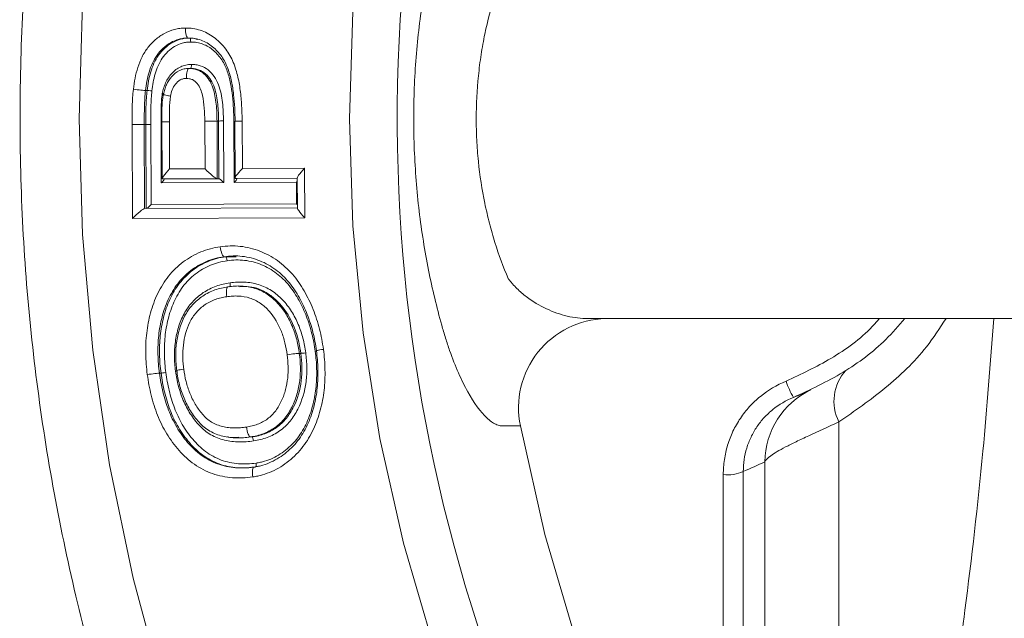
# Model space of a CAD drawing. Header units: millimetres. Extents: x -2 to 362, y 64 to 306.
# Tile 2 of 15: x -2 to 48, y 160 to 190. Entities that reach past the tile are written whole.
import ezdxf

# ---------------------------------------------------------------- set-up
doc = ezdxf.new("R2010")
doc.units = ezdxf.units.MM

msp = doc.modelspace()

# ---------------------------------------------------------------- linework, layer by layer
at = {"color": 7, "linetype": 'Continuous', "lineweight": 15}
for p, q in [((6.813, 187.446), (6.735, 187.446)), ((4.644, 186.345), (4.566, 186.345)), ((5.356, 181.718), (5.341, 184.773)), ((5.388, 184.773), (5.402, 181.936)), ((5.759, 184.774), (5.77, 182.422)), ((7.543, 182.431), (7.531, 184.813)), ((8.144, 184.818), (8.157, 181.934)), ((8.221, 184.818), (8.144, 184.818)), ((8.235, 181.934), (8.221, 184.818)), ((8.466, 184.82), (8.481, 181.735)), ((8.997, 181.739), (8.982, 184.8)), ((9.029, 184.802), (9.043, 181.957)), ((9.4, 184.807), (9.411, 182.443)), ((3.913, 179.936), (3.89, 184.646)), ((4.503, 184.647), (4.523, 180.438)), ((4.58, 184.647), (4.503, 184.647)), ((4.825, 184.648), (4.844, 180.639)), ((5.77, 182.422), (7.543, 182.431)), ((9.411, 182.443), (12.525, 182.459)), ((12.525, 182.459), (12.538, 179.983)), ((8.157, 181.934), (5.419, 181.919)), ((5.497, 181.919), (5.419, 181.919)), ((5.497, 181.919), (8.235, 181.934)), ((8.235, 181.934), (8.157, 181.934)), ((12.157, 181.956), (9.06, 181.94)), ((9.138, 181.94), (9.06, 181.94)), ((9.138, 181.94), (12.157, 181.956)), ((12.157, 181.973), (12.165, 180.463)), ((8.481, 181.735), (5.356, 181.718)), ((12.112, 181.755), (8.997, 181.739)), ((12.117, 180.679), (12.112, 181.755)), ((4.523, 180.438), (12.165, 180.48)), ((4.844, 180.639), (12.117, 180.679)), ((12.538, 179.983), (3.913, 179.936)), ((8.576, 178.032), (8.499, 178.032)), ((8.576, 178.032), (9.097, 178.025)), ((9.285, 176.566), (9.207, 176.566)), ((12.338, 173.197), (12.26, 173.197)), ((5.341, 172.208), (5.263, 172.208)), ((9.158, 168.969), (9.236, 168.969)), ((9.891, 169.017), (9.813, 169.017))]:
    msp.add_line(p, q, dxfattribs=at)
at = {"color": 8, "linetype": 'Continuous', "lineweight": 15}
for p, q in [((4.601, 180.439), (4.58, 184.647)), ((39.261, 169.772), (39.261, 134.388)), ((35.557, 139.495), (35.557, 167.777)), ((33.473, 142.792), (33.473, 167.139)), ((34.473, 167.297), (34.473, 141.166))]:
    msp.add_line(p, q, dxfattribs=at)
at = {"color": 7, "linetype": 'Continuous', "lineweight": 15, "flags": 128}
for points in [[(5.45, 156.373), (3.946, 161.959), (2.771, 167.629), (1.928, 173.362), (1.421, 179.137), (1.252, 184.934), (1.421, 190.73), (1.928, 196.505), (2.771, 202.238), (3.946, 207.908), (5.45, 213.494), (7.278, 218.976), (9.421, 224.333), (11.873, 229.547), (14.625, 234.598), (17.666, 239.468)], [(18.978, 158.576), (17.474, 163.711), (16.297, 168.936), (15.452, 174.231), (14.944, 179.571), (14.775, 184.934), (14.944, 190.297), (15.452, 195.637), (16.297, 200.931), (17.474, 206.157), (18.978, 211.292), (20.804, 216.314), (22.943, 221.201), (25.386, 225.934), (28.123, 230.491), (31.142, 234.852), (34.43, 239)], [(3.89, 184.646), (3.987, 184.646), (4.085, 184.647), (4.18, 184.647), (4.27, 184.647), (4.349, 184.647), (4.416, 184.647), (4.468, 184.647), (4.503, 184.647)], [(84.316, 106.423), (79.074, 107.683), (73.928, 109.318), (68.905, 111.319), (64.029, 113.678), (59.323, 116.382), (54.811, 119.419), (50.513, 122.773), (46.452, 126.43), (42.646, 130.37), (39.115, 134.574), (35.874, 139.023), (32.941, 143.695), (30.329, 148.567), (28.051, 153.615), (26.117, 158.815), (24.538, 164.142), (23.321, 169.57)]]:
    msp.add_lwpolyline(points, dxfattribs=at)
at = {"color": 8, "linetype": 'Continuous', "lineweight": 15, "flags": 128}
msp.add_lwpolyline([(9.029, 184.8), (9.019, 184.8), (8.982, 184.8)], dxfattribs=at)
at = {"color": 8, "linetype": 'Continuous', "lineweight": 15}
for centre, radius, start, end in [((98.896, 184.927), 81.737, 132.00234, 227.03816), ((5.47, 222.808), 38.035, 269.8762, 270.4344)]:
    msp.add_arc(centre, radius, start, end, dxfattribs=at)
at = {"color": 7, "linetype": 'Continuous', "lineweight": 15}
for centre, radius, start, end in [((4.38, 264.525), 79.878, 270.14374, 270.31944), ((27.685, 170.477), 4.457, 91.2627, 191.7524), ((41.282, 170.812), 2.273, 137.6097, 207.2289), ((41.19, 173.398), 4.847, 199.22, 209.7573), ((39.556, 167.753), 3.998, 115.2678, 179.6434), ((33.708, 168.899), 1.775, 262.3965, 295.5144)]:
    msp.add_arc(centre, radius, start, end, dxfattribs=at)
for centre, major_axis, ratio, start_param, end_param in [((5.9, 182.422), (0.493, 0.498), 0.132293, 1.701013, 3.271809), ((7.672, 182.431), (0.498, -0.493), 0.131015, 4.580809, 6.151606), ((9.54, 182.443), (0.493, 0.498), 0.132292, 1.701029, 3.271825), ((12.655, 182.459), (0.493, 0.498), 0.132341, 1.701028, 3.271825), ((5.305, 181.718), (0.197, 0.199), 0.132293, 4.842605, 6.413402), ((8.429, 181.735), (0.199, -0.197), 0.131015, 1.439217, 3.010013), ((8.945, 181.739), (0.197, 0.199), 0.132292, 4.842621, 6.413418), ((12.06, 181.755), (0.197, 0.199), 0.132341, 4.842621, 5.095809), ((4.042, 179.936), (0.493, 0.498), 0.13228, 0.130194, 1.700991), ((4.793, 180.639), (0.197, 0.199), 0.13228, 3.271787, 4.842583), ((12.668, 179.983), (0.498, -0.493), 0.13096, 3.009991, 4.580787), ((12.066, 180.679), (0.199, -0.197), 0.13096, 1.186007, 1.439194)]:
    msp.add_ellipse(centre, major_axis=major_axis, ratio=ratio, start_param=start_param, end_param=end_param, dxfattribs=at)
for points, knots in [([(66.077, 280.335), (65.848, 280.267), (63.878, 279.681), (60.252, 278.288), (55.226, 276.145), (50.335, 273.684), (45.582, 270.95), (40.985, 267.943), (36.559, 264.674), (32.318, 261.152), (28.275, 257.39), (24.442, 253.398), (20.832, 249.191), (17.457, 244.78), (14.326, 240.179), (11.451, 235.404), (8.839, 230.469), (6.5, 225.39), (4.441, 220.183), (2.668, 214.865), (1.187, 209.451), (0.002, 203.96), (-0.882, 198.409), (-1.463, 192.815), (-1.739, 187.196), (-1.709, 181.569), (-1.373, 175.953), (-0.733, 170.366), (0.211, 164.824), (1.454, 159.346), (2.993, 153.949), (4.824, 148.65), (6.939, 143.466), (9.333, 138.413), (11.999, 133.507), (14.926, 128.763), (18.107, 124.198), (21.531, 119.824), (25.187, 115.657), (29.064, 111.709), (33.15, 107.992), (37.431, 104.519), (41.894, 101.3), (46.525, 98.346), (51.307, 95.663), (56.233, 93.276), (60.559, 91.428), (63.279, 90.499), (64.278, 90.158)], [0, 0, 0, 0, 0.002932, 0.025272, 0.047614, 0.069958, 0.092303, 0.114651, 0.137001, 0.159354, 0.181709, 0.204067, 0.226427, 0.248789, 0.271154, 0.293521, 0.315891, 0.338262, 0.360635, 0.38301, 0.405387, 0.427765, 0.450144, 0.472524, 0.494904, 0.517285, 0.539667, 0.562048, 0.58443, 0.606811, 0.629191, 0.65157, 0.673949, 0.696326, 0.718702, 0.741076, 0.763448, 0.785818, 0.808186, 0.830551, 0.852914, 0.875275, 0.897633, 0.919988, 0.942341, 0.964692, 0.98704, 1, 1, 1, 1]), ([(23.321, 169.57), (23.052, 169.57), (22.783, 169.57), (22.446, 169.57), (22.379, 169.568), (22.24, 169.592), (22.168, 169.616), (21.948, 169.716), (21.795, 169.825), (21.327, 170.265), (21.008, 170.7), (20.527, 171.562), (20.371, 171.879), (20.067, 172.567), (19.921, 172.938), (19.71, 173.538), (19.641, 173.747), (19.508, 174.174), (19.445, 174.393), (19.259, 175.056), (19.142, 175.506), (18.813, 176.88), (18.623, 177.83), (18.309, 179.801), (18.188, 180.809), (18.066, 182.348), (18.035, 182.865), (17.994, 183.896), (17.984, 184.411), (17.984, 185.954), (18.024, 186.98), (18.145, 188.517), (18.195, 189.028), (18.314, 190.031), (18.382, 190.526), (18.614, 191.991), (18.803, 192.941), (19.133, 194.327), (19.251, 194.781), (19.436, 195.443), (19.499, 195.662), (19.63, 196.087), (19.766, 196.499), (19.91, 196.889), (20.058, 197.267), (20.134, 197.451), (20.364, 197.974), (20.52, 198.29), (20.836, 198.86), (20.996, 199.114), (21.237, 199.446), (21.318, 199.549), (21.477, 199.734), (21.556, 199.817), (21.789, 200.037), (21.94, 200.146), (22.159, 200.249), (22.23, 200.273), (22.371, 200.299), (22.439, 200.298), (22.778, 200.298), (23.05, 200.298), (23.321, 200.298)], [0, 0, 0, 0, 0.0625, 0.0625, 0.078125, 0.078125, 0.09375, 0.09375, 0.125, 0.125, 0.1875, 0.1875, 0.21875, 0.21875, 0.25, 0.25, 0.265625, 0.265625, 0.28125, 0.28125, 0.3125, 0.3125, 0.375, 0.375, 0.4375, 0.4375, 0.46875, 0.46875, 0.5, 0.5, 0.5625, 0.5625, 0.59375, 0.59375, 0.625, 0.625, 0.6875, 0.6875, 0.71875, 0.71875, 0.734375, 0.734375, 0.75, 0.765625, 0.765625, 0.78125, 0.78125, 0.8125, 0.8125, 0.84375, 0.84375, 0.859375, 0.859375, 0.875, 0.875, 0.90625, 0.90625, 0.921875, 0.921875, 0.9375, 0.9375, 1, 1, 1, 1]), ([(22.709, 192.934), (22.706, 192.93), (22.705, 192.925), (22.701, 192.916), (22.695, 192.902), (22.682, 192.871), (22.656, 192.807), (22.603, 192.68), (22.5, 192.422), (22.415, 192.198), (22.248, 191.743), (22.143, 191.434), (21.85, 190.49), (21.681, 189.841), (21.473, 188.832), (21.411, 188.49), (21.303, 187.794), (21.258, 187.439), (21.148, 186.374), (21.112, 185.662), (21.111, 184.591), (21.12, 184.233), (21.156, 183.518), (21.183, 183.158), (21.292, 182.087), (21.4, 181.39), (21.61, 180.368), (21.688, 180.032), (21.858, 179.377), (21.95, 179.056), (22.244, 178.113), (22.465, 177.511), (22.709, 176.934)], [0, 0, 0, 0, 0.000977, 0.000977, 0.001953, 0.003906, 0.007813, 0.015625, 0.03125, 0.0625, 0.0625, 0.125, 0.125, 0.25, 0.25, 0.3125, 0.3125, 0.375, 0.375, 0.5, 0.5, 0.5625, 0.5625, 0.625, 0.625, 0.75, 0.75, 0.8125, 0.8125, 0.875, 0.875, 1, 1, 1, 1]), ([(3.957, 186.404), (3.981, 186.591), (4.005, 186.778), (4.078, 187.144), (4.124, 187.324), (4.239, 187.678), (4.307, 187.853), (4.474, 188.187), (4.572, 188.344), (4.799, 188.638), (4.927, 188.771), (5.203, 189.01), (5.354, 189.116), (5.677, 189.289), (5.845, 189.355), (6.109, 189.423), (6.199, 189.44), (6.38, 189.461), (6.471, 189.465), (6.562, 189.469)], [0, 0, 0, 0, 0.125, 0.125, 0.25, 0.25, 0.375, 0.375, 0.5, 0.5, 0.625, 0.625, 0.75, 0.75, 0.875, 0.875, 0.9375, 0.9375, 1, 1, 1, 1]), ([(6.562, 189.469), (6.688, 189.466), (6.814, 189.461), (7.064, 189.424), (7.186, 189.395), (7.543, 189.28), (7.772, 189.161), (8.177, 188.863), (8.36, 188.685), (8.683, 188.289), (8.816, 188.072), (8.972, 187.719), (9.019, 187.598), (9.099, 187.354), (9.134, 187.23), (9.227, 186.858), (9.272, 186.606), (9.338, 186.096), (9.362, 185.838), (9.39, 185.323), (9.396, 185.065), (9.4, 184.807)], [0, 0, 0, 0, 0.0625, 0.0625, 0.125, 0.125, 0.25, 0.25, 0.375, 0.375, 0.5, 0.5, 0.5625, 0.5625, 0.625, 0.625, 0.75, 0.75, 0.875, 0.875, 1, 1, 1, 1]), ([(6.696, 188.969), (6.662, 188.969), (6.628, 189.023), (6.579, 189.208), (6.563, 189.339), (6.562, 189.469)], [0, 0, 0, 0, 0.5, 0.5, 1, 1, 1, 1]), ([(6.696, 188.969), (6.62, 188.965), (6.543, 188.962), (6.391, 188.944), (6.316, 188.929), (6.095, 188.868), (5.955, 188.809), (5.687, 188.656), (5.564, 188.563), (5.338, 188.356), (5.234, 188.239), (4.962, 187.86), (4.836, 187.567), (4.701, 187.119), (4.664, 186.967), (4.606, 186.659), (4.586, 186.502), (4.566, 186.345)], [0, 0, 0, 0, 0.0625, 0.0625, 0.125, 0.125, 0.25, 0.25, 0.375, 0.375, 0.5, 0.5, 0.75, 0.75, 0.875, 0.875, 1, 1, 1, 1]), ([(4.644, 186.345), (4.663, 186.502), (4.683, 186.658), (4.741, 186.966), (4.778, 187.119), (4.869, 187.419), (4.922, 187.566), (5.051, 187.848), (5.129, 187.985), (5.311, 188.239), (5.416, 188.356), (5.641, 188.563), (5.763, 188.655), (6.03, 188.808), (6.172, 188.868), (6.392, 188.929), (6.467, 188.944), (6.62, 188.962), (6.697, 188.965), (6.774, 188.969)], [0, 0, 0, 0, 0.125, 0.125, 0.25, 0.25, 0.375, 0.375, 0.5, 0.5, 0.625, 0.625, 0.75, 0.75, 0.875, 0.875, 0.9375, 0.9375, 1, 1, 1, 1]), ([(6.827, 188.769), (6.756, 188.766), (6.685, 188.762), (6.544, 188.746), (6.475, 188.731), (6.272, 188.673), (6.141, 188.616), (5.897, 188.47), (5.786, 188.384), (5.58, 188.189), (5.486, 188.079), (5.24, 187.722), (5.131, 187.454), (5.009, 187.037), (4.976, 186.895), (4.924, 186.61), (4.906, 186.466), (4.887, 186.322)], [0, 0, 0, 0, 0.0625, 0.0625, 0.125, 0.125, 0.25, 0.25, 0.375, 0.375, 0.5, 0.5, 0.75, 0.75, 0.875, 0.875, 1, 1, 1, 1]), ([(9.046, 184.802), (9.043, 185.027), (9.038, 185.251), (9.017, 185.698), (8.998, 185.92), (8.948, 186.362), (8.915, 186.582), (8.846, 186.908), (8.819, 187.016), (8.759, 187.231), (8.726, 187.338), (8.646, 187.55), (8.602, 187.655), (8.499, 187.854), (8.441, 187.95), (8.311, 188.132), (8.239, 188.219), (8.086, 188.383), (8.006, 188.46), (7.749, 188.671), (7.554, 188.786), (7.243, 188.897), (7.137, 188.925), (6.918, 188.962), (6.807, 188.966), (6.696, 188.969)], [0, 0, 0, 0, 0.125, 0.125, 0.25, 0.25, 0.375, 0.375, 0.4375, 0.4375, 0.5, 0.5, 0.5625, 0.5625, 0.625, 0.625, 0.6875, 0.6875, 0.75, 0.75, 0.875, 0.875, 0.9375, 0.9375, 1, 1, 1, 1]), ([(6.774, 188.969), (6.788, 188.969), (6.801, 188.947), (6.821, 188.873), (6.827, 188.821), (6.827, 188.769)], [0, 0, 0, 0, 0.5, 0.5, 1, 1, 1, 1]), ([(6.774, 188.969), (6.807, 188.969), (6.941, 188.968), (7.069, 188.926), (7.166, 188.895)], [0, 0, 0, 0, 0.2500878, 1, 1, 1, 1]), ([(8.982, 184.8), (8.98, 185.012), (8.975, 185.224), (8.955, 185.648), (8.938, 185.859), (8.893, 186.282), (8.862, 186.492), (8.801, 186.802), (8.777, 186.904), (8.723, 187.107), (8.694, 187.208), (8.589, 187.506), (8.499, 187.702), (8.323, 187.964), (8.258, 188.046), (8.118, 188.202), (8.043, 188.277), (7.885, 188.412), (7.802, 188.474), (7.624, 188.582), (7.53, 188.628), (7.336, 188.7), (7.237, 188.727), (7.035, 188.762), (6.931, 188.766), (6.827, 188.769)], [0, 0, 0, 0, 0.125, 0.125, 0.25, 0.25, 0.375, 0.375, 0.4375, 0.4375, 0.5, 0.5, 0.625, 0.625, 0.6875, 0.6875, 0.75, 0.75, 0.8125, 0.8125, 0.875, 0.875, 0.9375, 0.9375, 1, 1, 1, 1]), ([(5.407, 186.191), (5.427, 186.284), (5.447, 186.377), (5.5, 186.557), (5.534, 186.644), (5.65, 186.899), (5.753, 187.061), (6.008, 187.339), (6.157, 187.455), (6.41, 187.569), (6.497, 187.598), (6.633, 187.626), (6.678, 187.634), (6.771, 187.644), (6.817, 187.645), (6.863, 187.647)], [0, 0, 0, 0, 0.125, 0.125, 0.25, 0.25, 0.5, 0.5, 0.75, 0.75, 0.875, 0.875, 0.9375, 0.9375, 1, 1, 1, 1]), ([(5.467, 186.153), (5.485, 186.235), (5.502, 186.316), (5.549, 186.476), (5.578, 186.555), (5.68, 186.782), (5.766, 186.922), (5.985, 187.168), (6.116, 187.275), (6.299, 187.359), (6.336, 187.375), (6.413, 187.402), (6.453, 187.412), (6.533, 187.428), (6.573, 187.435), (6.653, 187.444), (6.694, 187.445), (6.735, 187.446)], [0, 0, 0, 0, 0.125, 0.125, 0.25, 0.25, 0.5, 0.5, 0.75, 0.75, 0.8125, 0.8125, 0.875, 0.875, 0.9375, 0.9375, 1, 1, 1, 1]), ([(6.735, 187.446), (6.701, 187.446), (6.668, 187.392), (6.621, 187.208), (6.607, 187.077), (6.608, 186.946)], [0, 0, 0, 0, 0.5, 0.5, 1, 1, 1, 1]), ([(6.735, 187.446), (6.803, 187.445), (6.871, 187.443), (7.005, 187.422), (7.072, 187.405), (7.202, 187.361), (7.264, 187.334), (7.382, 187.266), (7.439, 187.225), (7.7, 187), (7.844, 186.751), (7.98, 186.35), (8.013, 186.214), (8.066, 185.939), (8.086, 185.801), (8.13, 185.382), (8.139, 185.1), (8.144, 184.818)], [0, 0, 0, 0, 0.0625, 0.0625, 0.125, 0.125, 0.1875, 0.1875, 0.25, 0.25, 0.5, 0.5, 0.625, 0.625, 0.75, 0.75, 1, 1, 1, 1]), ([(6.813, 187.446), (6.826, 187.446), (6.839, 187.468), (6.858, 187.542), (6.864, 187.594), (6.863, 187.647)], [0, 0, 0, 0, 0.5, 0.5, 1, 1, 1, 1]), ([(8.221, 184.818), (8.217, 185.099), (8.208, 185.381), (8.164, 185.799), (8.144, 185.938), (8.091, 186.212), (8.058, 186.348), (7.968, 186.615), (7.91, 186.742), (7.766, 186.978), (7.676, 187.088), (7.467, 187.268), (7.345, 187.339), (7.152, 187.405), (7.085, 187.422), (6.949, 187.443), (6.881, 187.445), (6.813, 187.446)], [0, 0, 0, 0, 0.25, 0.25, 0.375, 0.375, 0.5, 0.5, 0.625, 0.625, 0.75, 0.75, 0.875, 0.875, 0.9375, 0.9375, 1, 1, 1, 1]), ([(6.863, 187.647), (6.938, 187.645), (7.013, 187.643), (7.161, 187.621), (7.234, 187.603), (7.447, 187.535), (7.582, 187.464), (7.818, 187.277), (7.923, 187.162), (8.093, 186.912), (8.161, 186.777), (8.271, 186.491), (8.311, 186.342), (8.374, 186.043), (8.399, 185.892), (8.451, 185.436), (8.462, 185.128), (8.466, 184.82)], [0, 0, 0, 0, 0.0625, 0.0625, 0.125, 0.125, 0.25, 0.25, 0.375, 0.375, 0.5, 0.5, 0.625, 0.625, 0.75, 0.75, 1, 1, 1, 1]), ([(6.608, 186.946), (6.581, 186.945), (6.554, 186.945), (6.501, 186.939), (6.475, 186.933), (6.396, 186.916), (6.346, 186.896), (6.206, 186.82), (6.126, 186.741), (5.993, 186.571), (5.942, 186.475), (5.86, 186.272), (5.835, 186.166), (5.812, 186.059)], [0, 0, 0, 0, 0.0625, 0.0625, 0.125, 0.125, 0.25, 0.25, 0.5, 0.5, 0.75, 0.75, 1, 1, 1, 1]), ([(7.531, 184.813), (7.525, 185.245), (7.508, 185.68), (7.387, 186.203), (7.357, 186.308), (7.275, 186.507), (7.224, 186.604), (7.091, 186.77), (7.009, 186.843), (6.866, 186.907), (6.815, 186.923), (6.713, 186.944), (6.66, 186.945), (6.608, 186.946)], [0, 0, 0, 0, 0.5, 0.5, 0.625, 0.625, 0.75, 0.75, 0.875, 0.875, 0.9375, 0.9375, 1, 1, 1, 1]), ([(3.89, 184.646), (3.89, 184.796), (3.89, 184.946), (3.891, 185.095), (3.892, 185.245), (3.896, 185.395), (3.9, 185.544), (3.904, 185.694), (3.911, 185.844), (3.921, 185.993), (3.931, 186.13), (3.943, 186.267), (3.957, 186.404)], [0, 0, 0, 0, 0.000449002, 0.000449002, 0.000449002, 0.000898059, 0.000898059, 0.000898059, 0.001347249, 0.001347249, 0.001347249, 0.001760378, 0.001760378, 0.001760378, 0.001760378]), ([(4.566, 186.345), (4.532, 186.345), (4.447, 186.352), (4.222, 186.374), (4.082, 186.389), (3.957, 186.404)], [0, 0, 0, 0, 0.5, 0.5, 1, 1, 1, 1]), ([(4.566, 186.345), (4.553, 186.216), (4.541, 186.087), (4.532, 185.957), (4.523, 185.815), (4.516, 185.673), (4.512, 185.53), (4.508, 185.384), (4.505, 185.238), (4.503, 185.091), (4.502, 184.943), (4.503, 184.795), (4.503, 184.647)], [0, 0, 0, 0, 0.0003896, 0.0003896, 0.0003896, 0.000817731, 0.000817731, 0.000817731, 0.001256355, 0.001256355, 0.001256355, 0.001700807, 0.001700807, 0.001700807, 0.001700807]), ([(4.58, 184.647), (4.58, 184.792), (4.58, 184.938), (4.581, 185.083), (4.582, 185.23), (4.585, 185.376), (4.589, 185.522), (4.594, 185.67), (4.6, 185.818), (4.61, 185.965), (4.619, 186.092), (4.631, 186.219), (4.644, 186.345)], [0, 0, 0, 0, 0.000436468, 0.000436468, 0.000436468, 0.000875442, 0.000875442, 0.000875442, 0.001319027, 0.001319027, 0.001319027, 0.00170109, 0.00170109, 0.00170109, 0.00170109]), ([(4.644, 186.345), (4.658, 186.345), (4.692, 186.343), (4.782, 186.334), (4.837, 186.328), (4.887, 186.322)], [0, 0, 0, 0, 0.5, 0.5, 1, 1, 1, 1]), ([(4.887, 186.322), (4.875, 186.198), (4.864, 186.075), (4.855, 185.951), (4.845, 185.806), (4.838, 185.661), (4.834, 185.516), (4.83, 185.372), (4.827, 185.227), (4.826, 185.082), (4.825, 184.937), (4.825, 184.792), (4.825, 184.648)], [0, 0, 0, 0, 0.000372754, 0.000372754, 0.000372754, 0.000807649, 0.000807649, 0.000807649, 0.001242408, 0.001242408, 0.001242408, 0.001676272, 0.001676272, 0.001676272, 0.001676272]), ([(5.341, 184.773), (5.341, 185.01), (5.34, 185.247), (5.354, 185.602), (5.358, 185.72), (5.374, 185.957), (5.389, 186.074), (5.407, 186.191)], [0, 0, 0, 0, 0.5, 0.5, 0.75, 0.75, 1, 1, 1, 1]), ([(5.454, 186.149), (5.441, 186.06), (5.372, 185.605), (5.382, 185.144), (5.39, 184.773)], [0, 0, 0, 0, 0.196484, 1, 1, 1, 1]), ([(5.474, 186.177), (5.465, 186.179), (5.449, 186.182), (5.424, 186.187), (5.41, 186.19), (5.407, 186.191)], [0, 0, 0, 0, 0.437161, 0.854498, 1, 1, 1, 1]), ([(5.812, 186.059), (5.807, 186.06), (5.772, 186.067), (5.687, 186.084), (5.572, 186.11), (5.484, 186.133), (5.445, 186.147), (5.453, 186.149), (5.455, 186.149)], [0, 0, 0, 0, 0.027628, 0.169955, 0.427541, 0.685013, 0.942432, 1, 1, 1, 1]), ([(5.812, 186.059), (5.779, 185.847), (5.772, 185.632), (5.757, 185.203), (5.759, 184.988), (5.759, 184.774)], [0, 0, 0, 0, 0.5, 0.5, 1, 1, 1, 1]), ([(8.144, 184.818), (8.109, 184.818), (8.024, 184.818), (7.798, 184.816), (7.657, 184.814), (7.531, 184.813)], [0, 0, 0, 0, 0.5, 0.5, 1, 1, 1, 1]), ([(8.221, 184.818), (8.235, 184.818), (8.269, 184.818), (8.36, 184.819), (8.416, 184.82), (8.466, 184.82)], [0, 0, 0, 0, 0.5, 0.5, 1, 1, 1, 1]), ([(4.656, 172.137), (4.634, 172.31), (4.613, 172.482), (4.587, 172.828), (4.579, 173), (4.568, 173.519), (4.585, 173.868), (4.664, 174.556), (4.729, 174.893), (4.91, 175.553), (5.026, 175.878), (5.326, 176.503), (5.507, 176.793), (5.826, 177.192), (5.942, 177.319), (6.188, 177.557), (6.316, 177.669), (6.586, 177.87), (6.727, 177.963), (7.02, 178.13), (7.174, 178.204), (7.487, 178.331), (7.647, 178.383), (7.971, 178.471), (8.137, 178.501), (8.304, 178.527)], [0, 0, 0, 0, 0.0625, 0.0625, 0.125, 0.125, 0.25, 0.25, 0.375, 0.375, 0.5, 0.5, 0.625, 0.625, 0.6875, 0.6875, 0.75, 0.75, 0.8125, 0.8125, 0.875, 0.875, 0.9375, 0.9375, 1, 1, 1, 1]), ([(8.304, 178.527), (8.471, 178.548), (8.638, 178.566), (8.972, 178.573), (9.139, 178.567), (9.472, 178.531), (9.639, 178.502), (9.965, 178.424), (10.124, 178.372), (10.435, 178.252), (10.587, 178.182), (10.883, 178.022), (11.029, 177.931), (11.442, 177.638), (11.69, 177.409), (12.027, 177.022), (12.133, 176.886), (12.329, 176.608), (12.42, 176.464), (12.673, 176.023), (12.821, 175.716), (13.013, 175.239), (13.071, 175.076), (13.178, 174.748), (13.227, 174.582), (13.313, 174.248), (13.351, 174.079), (13.417, 173.739), (13.442, 173.568), (13.467, 173.396)], [0, 0, 0, 0, 0.0625, 0.0625, 0.125, 0.125, 0.1875, 0.1875, 0.25, 0.25, 0.3125, 0.3125, 0.375, 0.375, 0.5, 0.5, 0.5625, 0.5625, 0.625, 0.625, 0.75, 0.75, 0.8125, 0.8125, 0.875, 0.875, 0.9375, 0.9375, 1, 1, 1, 1]), ([(8.499, 178.032), (8.464, 178.032), (8.424, 178.085), (8.352, 178.268), (8.321, 178.398), (8.304, 178.527)], [0, 0, 0, 0, 0.5, 0.5, 1, 1, 1, 1]), ([(8.499, 178.032), (8.348, 178.008), (8.198, 177.981), (7.904, 177.901), (7.76, 177.853), (7.477, 177.736), (7.338, 177.668), (7.075, 177.515), (6.948, 177.43), (6.585, 177.151), (6.364, 176.927), (5.988, 176.438), (5.829, 176.171), (5.57, 175.6), (5.47, 175.307), (5.315, 174.707), (5.259, 174.401), (5.194, 173.778), (5.18, 173.462), (5.192, 172.991), (5.2, 172.834), (5.225, 172.52), (5.244, 172.364), (5.263, 172.208)], [0, 0, 0, 0, 0.0625, 0.0625, 0.125, 0.125, 0.1875, 0.1875, 0.25, 0.25, 0.375, 0.375, 0.5, 0.5, 0.625, 0.625, 0.75, 0.75, 0.875, 0.875, 0.9375, 0.9375, 1, 1, 1, 1]), ([(5.341, 172.208), (5.322, 172.364), (5.302, 172.52), (5.278, 172.833), (5.27, 172.989), (5.258, 173.457), (5.271, 173.77), (5.336, 174.394), (5.392, 174.704), (5.547, 175.307), (5.648, 175.601), (5.907, 176.172), (6.069, 176.442), (6.351, 176.808), (6.452, 176.924), (6.671, 177.142), (6.787, 177.246), (7.151, 177.525), (7.413, 177.678), (7.838, 177.853), (7.983, 177.901), (8.276, 177.981), (8.426, 178.008), (8.576, 178.032)], [0, 0, 0, 0, 0.0625, 0.0625, 0.125, 0.125, 0.25, 0.25, 0.375, 0.375, 0.5, 0.5, 0.625, 0.625, 0.6875, 0.6875, 0.75, 0.75, 0.875, 0.875, 0.9375, 0.9375, 1, 1, 1, 1]), ([(8.654, 177.833), (8.51, 177.81), (8.366, 177.785), (8.085, 177.708), (7.946, 177.661), (7.539, 177.493), (7.289, 177.345), (6.942, 177.075), (6.831, 176.974), (6.624, 176.763), (6.527, 176.652), (6.26, 176.298), (6.108, 176.037), (5.865, 175.487), (5.771, 175.205), (5.626, 174.626), (5.574, 174.328), (5.515, 173.73), (5.503, 173.431), (5.516, 172.983), (5.523, 172.833), (5.547, 172.535), (5.565, 172.385), (5.584, 172.236)], [0, 0, 0, 0, 0.0625, 0.0625, 0.125, 0.125, 0.25, 0.25, 0.3125, 0.3125, 0.375, 0.375, 0.5, 0.5, 0.625, 0.625, 0.75, 0.75, 0.875, 0.875, 0.9375, 0.9375, 1, 1, 1, 1]), ([(13.118, 173.328), (13.096, 173.483), (13.073, 173.638), (13.014, 173.945), (12.98, 174.097), (12.905, 174.399), (12.861, 174.549), (12.767, 174.847), (12.715, 174.995), (12.546, 175.43), (12.414, 175.709), (12.117, 176.247), (11.946, 176.504), (11.548, 176.982), (11.328, 177.196), (10.96, 177.469), (10.83, 177.553), (10.563, 177.703), (10.426, 177.769), (10.146, 177.882), (10.003, 177.93), (9.709, 178.005), (9.557, 178.032), (9.255, 178.066), (9.104, 178.073), (8.801, 178.067), (8.65, 178.05), (8.499, 178.032)], [0, 0, 0, 0, 0.0625, 0.0625, 0.125, 0.125, 0.1875, 0.1875, 0.25, 0.25, 0.375, 0.375, 0.5, 0.5, 0.625, 0.625, 0.6875, 0.6875, 0.75, 0.75, 0.8125, 0.8125, 0.875, 0.875, 0.9375, 0.9375, 1, 1, 1, 1]), ([(8.576, 178.032), (8.59, 178.032), (8.606, 178.01), (8.635, 177.937), (8.647, 177.885), (8.654, 177.833)], [0, 0, 0, 0, 0.5, 0.5, 1, 1, 1, 1]), ([(13.056, 173.301), (13.035, 173.45), (13.013, 173.599), (12.957, 173.892), (12.924, 174.038), (12.818, 174.471), (12.728, 174.754), (12.515, 175.31), (12.388, 175.582), (12.104, 176.105), (11.942, 176.353), (11.565, 176.815), (11.356, 177.021), (11.007, 177.286), (10.883, 177.367), (10.628, 177.513), (10.498, 177.577), (10.23, 177.686), (10.093, 177.733), (9.812, 177.806), (9.667, 177.832), (9.378, 177.866), (9.233, 177.872), (8.944, 177.867), (8.799, 177.851), (8.654, 177.833)], [0, 0, 0, 0, 0.0625, 0.0625, 0.125, 0.125, 0.25, 0.25, 0.375, 0.375, 0.5, 0.5, 0.625, 0.625, 0.6875, 0.6875, 0.75, 0.75, 0.8125, 0.8125, 0.875, 0.875, 0.9375, 0.9375, 1, 1, 1, 1]), ([(22.709, 176.934), (22.712, 176.928), (22.717, 176.923), (22.726, 176.911), (22.739, 176.895), (22.77, 176.856), (22.797, 176.824), (22.851, 176.76), (22.887, 176.718), (22.997, 176.594), (23.072, 176.516), (23.3, 176.293), (23.457, 176.158), (23.94, 175.788), (24.281, 175.586), (24.968, 175.265), (25.316, 175.145), (25.839, 175.02), (26.012, 174.988), (26.355, 174.945), (26.524, 174.934), (26.692, 174.934)], [0, 0, 0, 0, 0.003906, 0.003906, 0.007813, 0.015625, 0.03125, 0.03125, 0.0625, 0.0625, 0.125, 0.125, 0.25, 0.25, 0.5, 0.5, 0.75, 0.75, 0.875, 0.875, 1, 1, 1, 1]), ([(6.067, 172.309), (6.051, 172.432), (6.037, 172.554), (6.019, 172.799), (6.014, 172.921), (6.01, 173.289), (6.025, 173.536), (6.091, 174.023), (6.142, 174.261), (6.283, 174.726), (6.376, 174.954), (6.608, 175.386), (6.746, 175.584), (7.071, 175.94), (7.258, 176.099), (7.556, 176.3), (7.66, 176.36), (7.875, 176.465), (7.986, 176.513), (8.212, 176.595), (8.327, 176.629), (8.561, 176.686), (8.679, 176.706), (8.797, 176.725)], [0, 0, 0, 0, 0.0625, 0.0625, 0.125, 0.125, 0.25, 0.25, 0.375, 0.375, 0.5, 0.5, 0.625, 0.625, 0.75, 0.75, 0.8125, 0.8125, 0.875, 0.875, 0.9375, 0.9375, 1, 1, 1, 1]), ([(6.129, 172.338), (6.114, 172.454), (6.1, 172.57), (6.083, 172.803), (6.078, 172.919), (6.074, 173.27), (6.087, 173.502), (6.178, 174.19), (6.305, 174.647), (6.632, 175.262), (6.761, 175.45), (6.992, 175.704), (7.075, 175.786), (7.248, 175.933), (7.338, 176.002), (7.525, 176.128), (7.623, 176.184), (7.828, 176.284), (7.932, 176.329), (8.144, 176.406), (8.252, 176.437), (8.471, 176.49), (8.582, 176.509), (8.694, 176.527)], [0, 0, 0, 0, 0.0625, 0.0625, 0.125, 0.125, 0.25, 0.25, 0.5, 0.5, 0.625, 0.625, 0.6875, 0.6875, 0.75, 0.75, 0.8125, 0.8125, 0.875, 0.875, 0.9375, 0.9375, 1, 1, 1, 1]), ([(8.694, 176.527), (8.66, 176.527), (8.633, 176.473), (8.609, 176.29), (8.612, 176.16), (8.629, 176.031)], [0, 0, 0, 0, 0.5, 0.5, 1, 1, 1, 1]), ([(8.694, 176.527), (8.806, 176.54), (8.919, 176.554), (9.144, 176.568), (9.257, 176.568), (9.596, 176.549), (9.822, 176.512), (10.252, 176.379), (10.462, 176.28), (10.843, 176.032), (11.016, 175.881), (11.333, 175.542), (11.474, 175.358), (11.717, 174.968), (11.822, 174.762), (12.001, 174.331), (12.073, 174.109), (12.187, 173.658), (12.225, 173.428), (12.26, 173.197)], [0, 0, 0, 0, 0.0625, 0.0625, 0.125, 0.125, 0.25, 0.25, 0.375, 0.375, 0.5, 0.5, 0.625, 0.625, 0.75, 0.75, 0.875, 0.875, 1, 1, 1, 1]), ([(8.771, 176.527), (8.785, 176.527), (8.796, 176.548), (8.805, 176.621), (8.804, 176.673), (8.797, 176.725)], [0, 0, 0, 0, 0.5, 0.5, 1, 1, 1, 1]), ([(8.797, 176.725), (8.916, 176.739), (9.035, 176.754), (9.272, 176.768), (9.391, 176.768), (9.748, 176.748), (9.988, 176.709), (10.441, 176.57), (10.658, 176.47), (11.068, 176.209), (11.254, 176.05), (11.59, 175.696), (11.739, 175.504), (12.001, 175.093), (12.115, 174.872), (12.305, 174.42), (12.381, 174.188), (12.472, 173.832), (12.499, 173.712), (12.544, 173.469), (12.562, 173.347), (12.581, 173.224)], [0, 0, 0, 0, 0.0625, 0.0625, 0.125, 0.125, 0.25, 0.25, 0.375, 0.375, 0.5, 0.5, 0.625, 0.625, 0.75, 0.75, 0.875, 0.875, 0.9375, 0.9375, 1, 1, 1, 1]), ([(12.338, 173.197), (12.328, 173.26), (12.242, 173.836), (11.968, 174.78), (11.324, 175.695), (10.612, 176.278), (9.938, 176.561), (9.443, 176.536), (9.285, 176.528)], [0, 0, 0, 0, 0.038217, 0.34618, 0.573929, 0.696854, 0.903279, 1, 1, 1, 1]), ([(8.629, 176.031), (8.534, 176.016), (8.438, 176), (8.25, 175.954), (8.158, 175.928), (7.975, 175.862), (7.886, 175.823), (7.71, 175.737), (7.626, 175.688), (7.467, 175.578), (7.39, 175.518), (7.243, 175.389), (7.173, 175.318), (6.979, 175.096), (6.872, 174.93), (6.606, 174.393), (6.506, 174), (6.435, 173.408), (6.427, 173.209), (6.432, 172.908), (6.437, 172.807), (6.452, 172.608), (6.465, 172.508), (6.477, 172.408)], [0, 0, 0, 0, 0.0625, 0.0625, 0.125, 0.125, 0.1875, 0.1875, 0.25, 0.25, 0.3125, 0.3125, 0.375, 0.375, 0.5, 0.5, 0.75, 0.75, 0.875, 0.875, 0.9375, 0.9375, 1, 1, 1, 1]), ([(11.652, 173.128), (11.622, 173.327), (11.59, 173.525), (11.495, 173.913), (11.436, 174.104), (11.214, 174.665), (11.014, 175.009), (10.617, 175.457), (10.471, 175.593), (10.149, 175.814), (9.969, 175.903), (9.6, 176.021), (9.405, 176.052), (9.114, 176.068), (9.017, 176.068), (8.823, 176.055), (8.726, 176.043), (8.629, 176.031)], [0, 0, 0, 0, 0.125, 0.125, 0.25, 0.25, 0.5, 0.5, 0.625, 0.625, 0.75, 0.75, 0.875, 0.875, 0.9375, 0.9375, 1, 1, 1, 1]), ([(26.692, 174.934), (26.692, 174.934), (26.692, 174.934), (26.692, 174.934), (26.872, 174.934), (27.052, 174.934), (27.232, 174.934)], [-0.000000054, -0.000000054, -0.000000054, -0.000000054, 0, 0, 0, 0.002086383, 0.002086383, 0.002086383, 0.002086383]), ([(27.232, 174.934), (28.228, 174.934), (32.526, 174.934), (40.305, 174.934), (50.517, 174.934), (60.816, 174.934), (70.988, 174.934), (77.686, 174.934), (80.963, 174.934)], [0, 0, 0, 0, 0.05719, 0.246801, 0.437054, 0.627516, 0.817755, 1, 1, 1, 1]), ([(42.556, 174.934), (42.247, 174.58), (41.347, 173.549), (39.484, 172.158), (37.825, 171.385), (36.982, 170.992)], [0, 0, 0, 0, 0.204337, 0.595479, 1, 1, 1, 1]), ([(9.614, 169.512), (9.708, 169.528), (9.802, 169.544), (9.986, 169.587), (10.077, 169.616), (10.344, 169.717), (10.516, 169.808), (10.822, 170.036), (10.96, 170.176), (11.195, 170.485), (11.293, 170.656), (11.458, 171.01), (11.523, 171.193), (11.624, 171.571), (11.658, 171.767), (11.699, 172.155), (11.706, 172.349), (11.695, 172.738), (11.675, 172.933), (11.652, 173.128)], [0, 0, 0, 0, 0.0625, 0.0625, 0.125, 0.125, 0.25, 0.25, 0.375, 0.375, 0.5, 0.5, 0.625, 0.625, 0.75, 0.75, 0.875, 0.875, 1, 1, 1, 1]), ([(12.26, 173.197), (12.286, 172.969), (12.31, 172.741), (12.318, 172.286), (12.307, 172.059), (12.252, 171.606), (12.208, 171.379), (12.08, 170.942), (11.999, 170.731), (11.796, 170.323), (11.675, 170.129), (11.391, 169.777), (11.225, 169.62), (10.864, 169.361), (10.663, 169.256), (10.352, 169.139), (10.247, 169.106), (10.032, 169.054), (9.922, 169.036), (9.813, 169.017)], [0, 0, 0, 0, 0.125, 0.125, 0.25, 0.25, 0.375, 0.375, 0.5, 0.5, 0.625, 0.625, 0.75, 0.75, 0.875, 0.875, 0.9375, 0.9375, 1, 1, 1, 1]), ([(9.891, 169.017), (10, 169.036), (10.11, 169.054), (10.327, 169.107), (10.434, 169.14), (10.746, 169.259), (10.942, 169.361), (11.216, 169.557), (11.304, 169.63), (11.466, 169.785), (11.541, 169.867), (11.751, 170.128), (11.872, 170.322), (12.177, 170.932), (12.3, 171.368), (12.384, 172.051), (12.395, 172.281), (12.387, 172.74), (12.364, 172.969), (12.338, 173.197)], [0, 0, 0, 0, 0.0625, 0.0625, 0.125, 0.125, 0.25, 0.25, 0.3125, 0.3125, 0.375, 0.375, 0.5, 0.5, 0.75, 0.75, 0.875, 0.875, 1, 1, 1, 1]), ([(13.467, 173.396), (13.488, 173.226), (13.508, 173.056), (13.535, 172.716), (13.542, 172.546), (13.552, 172.036), (13.539, 171.693), (13.462, 171.014), (13.4, 170.681), (13.222, 170.03), (13.112, 169.711), (12.821, 169.093), (12.65, 168.799), (12.342, 168.398), (12.228, 168.27), (11.992, 168.03), (11.866, 167.92), (11.607, 167.711), (11.472, 167.614), (11.188, 167.439), (11.039, 167.358), (10.735, 167.223), (10.58, 167.168), (10.342, 167.098), (10.262, 167.078), (10.1, 167.044), (10.018, 167.03), (9.936, 167.017)], [0, 0, 0, 0, 0.0625, 0.0625, 0.125, 0.125, 0.25, 0.25, 0.375, 0.375, 0.5, 0.5, 0.625, 0.625, 0.6875, 0.6875, 0.75, 0.75, 0.8125, 0.8125, 0.875, 0.875, 0.9375, 0.9375, 0.96875, 0.96875, 1, 1, 1, 1]), ([(12.581, 173.224), (12.609, 172.983), (12.633, 172.742), (12.64, 172.259), (12.628, 172.018), (12.536, 171.296), (12.402, 170.835), (12.074, 170.192), (11.945, 169.988), (11.72, 169.714), (11.64, 169.628), (11.467, 169.466), (11.373, 169.389), (11.083, 169.183), (10.875, 169.075), (10.545, 168.95), (10.431, 168.914), (10.202, 168.859), (10.086, 168.839), (9.97, 168.819)], [0, 0, 0, 0, 0.125, 0.125, 0.25, 0.25, 0.5, 0.5, 0.625, 0.625, 0.6875, 0.6875, 0.75, 0.75, 0.875, 0.875, 0.9375, 0.9375, 1, 1, 1, 1]), ([(9.999, 167.512), (10.073, 167.524), (10.147, 167.537), (10.294, 167.567), (10.366, 167.586), (10.58, 167.651), (10.72, 167.702), (10.994, 167.827), (11.127, 167.901), (11.382, 168.063), (11.502, 168.153), (11.734, 168.345), (11.846, 168.448), (12.056, 168.669), (12.156, 168.786), (12.335, 169.033), (12.418, 169.161), (12.57, 169.427), (12.638, 169.566), (12.764, 169.847), (12.818, 169.99), (12.915, 170.279), (12.959, 170.425), (13.073, 170.867), (13.125, 171.169), (13.189, 171.784), (13.199, 172.094), (13.188, 172.558), (13.18, 172.712), (13.155, 173.021), (13.137, 173.175), (13.118, 173.328)], [0, 0, 0, 0, 0.03125, 0.03125, 0.0625, 0.0625, 0.125, 0.125, 0.1875, 0.1875, 0.25, 0.25, 0.3125, 0.3125, 0.375, 0.375, 0.4375, 0.4375, 0.5, 0.5, 0.5625, 0.5625, 0.625, 0.625, 0.75, 0.75, 0.875, 0.875, 0.9375, 0.9375, 1, 1, 1, 1]), ([(10.101, 167.71), (10.173, 167.722), (10.245, 167.734), (10.386, 167.764), (10.456, 167.783), (10.664, 167.846), (10.801, 167.897), (11.194, 168.08), (11.432, 168.242), (11.767, 168.523), (11.874, 168.624), (12.071, 168.837), (12.163, 168.948), (12.33, 169.184), (12.408, 169.307), (12.55, 169.563), (12.615, 169.697), (12.733, 169.967), (12.783, 170.105), (12.874, 170.384), (12.915, 170.525), (13.022, 170.954), (13.071, 171.249), (13.127, 171.834), (13.135, 172.127), (13.123, 172.567), (13.116, 172.714), (13.092, 173.007), (13.074, 173.154), (13.056, 173.301)], [0, 0, 0, 0, 0.03125, 0.03125, 0.0625, 0.0625, 0.125, 0.125, 0.25, 0.25, 0.3125, 0.3125, 0.375, 0.375, 0.4375, 0.4375, 0.5, 0.5, 0.5625, 0.5625, 0.625, 0.625, 0.75, 0.75, 0.875, 0.875, 0.9375, 0.9375, 1, 1, 1, 1]), ([(12.26, 173.197), (12.226, 173.197), (12.141, 173.189), (11.917, 173.164), (11.777, 173.146), (11.652, 173.128)], [0, 0, 0, 0, 0.5, 0.5, 1, 1, 1, 1]), ([(12.338, 173.197), (12.352, 173.197), (12.386, 173.2), (12.475, 173.21), (12.531, 173.217), (12.581, 173.224)], [0, 0, 0, 0, 0.5, 0.5, 1, 1, 1, 1]), ([(13.119, 173.311), (13.112, 173.309), (13.099, 173.307), (13.076, 173.304), (13.062, 173.302), (13.056, 173.301)], [0, 0, 0, 0, 0.39671, 0.724278, 1, 1, 1, 1]), ([(13.118, 173.328), (13.084, 173.328), (13.102, 173.335), (13.231, 173.361), (13.342, 173.378), (13.467, 173.396)], [0, 0, 0, 0, 0.5, 0.5, 1, 1, 1, 1]), ([(5.263, 172.208), (5.229, 172.208), (5.144, 172.2), (4.92, 172.174), (4.78, 172.156), (4.656, 172.137)], [0, 0, 0, 0, 0.5, 0.5, 1, 1, 1, 1]), ([(9.936, 167.017), (9.766, 166.996), (9.596, 166.977), (9.255, 166.962), (9.085, 166.965), (8.748, 166.991), (8.58, 167.014), (8.247, 167.082), (8.08, 167.128), (7.759, 167.242), (7.603, 167.308), (7.302, 167.466), (7.155, 167.554), (6.871, 167.751), (6.737, 167.86), (6.482, 168.09), (6.361, 168.212), (6.13, 168.47), (6.02, 168.606), (5.815, 168.886), (5.719, 169.029), (5.451, 169.471), (5.299, 169.781), (5.041, 170.427), (4.937, 170.764), (4.809, 171.274), (4.771, 171.445), (4.708, 171.79), (4.682, 171.964), (4.656, 172.137)], [0, 0, 0, 0, 0.0625, 0.0625, 0.125, 0.125, 0.1875, 0.1875, 0.25, 0.25, 0.3125, 0.3125, 0.375, 0.375, 0.4375, 0.4375, 0.5, 0.5, 0.5625, 0.5625, 0.625, 0.625, 0.75, 0.75, 0.875, 0.875, 0.9375, 0.9375, 1, 1, 1, 1]), ([(5.263, 172.208), (5.287, 172.05), (5.311, 171.893), (5.367, 171.58), (5.4, 171.424), (5.514, 170.962), (5.606, 170.655), (5.834, 170.067), (5.968, 169.783), (6.284, 169.244), (6.466, 168.985), (6.876, 168.509), (7.101, 168.293), (7.481, 168.016), (7.614, 167.935), (7.885, 167.786), (8.026, 167.724), (8.316, 167.617), (8.466, 167.574), (8.769, 167.51), (8.921, 167.489), (9.227, 167.465), (9.381, 167.463), (9.691, 167.476), (9.845, 167.493), (9.999, 167.512)], [0, 0, 0, 0, 0.0625, 0.0625, 0.125, 0.125, 0.25, 0.25, 0.375, 0.375, 0.5, 0.5, 0.625, 0.625, 0.6875, 0.6875, 0.75, 0.75, 0.8125, 0.8125, 0.875, 0.875, 0.9375, 0.9375, 1, 1, 1, 1]), ([(5.341, 172.208), (5.355, 172.208), (5.389, 172.211), (5.479, 172.221), (5.534, 172.229), (5.584, 172.236)], [0, 0, 0, 0, 0.5, 0.5, 1, 1, 1, 1]), ([(10.076, 167.512), (9.923, 167.493), (9.77, 167.476), (9.463, 167.463), (9.31, 167.465), (9.003, 167.489), (8.849, 167.51), (8.547, 167.573), (8.4, 167.615), (8.112, 167.721), (7.971, 167.782), (7.697, 167.932), (7.564, 168.013), (7.189, 168.285), (6.965, 168.498), (6.554, 168.971), (6.37, 169.23), (6.05, 169.773), (5.914, 170.062), (5.684, 170.655), (5.592, 170.96), (5.478, 171.423), (5.445, 171.578), (5.388, 171.892), (5.365, 172.05), (5.341, 172.208)], [0, 0, 0, 0, 0.0625, 0.0625, 0.125, 0.125, 0.1875, 0.1875, 0.25, 0.25, 0.3125, 0.3125, 0.375, 0.375, 0.5, 0.5, 0.625, 0.625, 0.75, 0.75, 0.875, 0.875, 0.9375, 0.9375, 1, 1, 1, 1]), ([(5.584, 172.236), (5.607, 172.085), (5.63, 171.933), (5.683, 171.633), (5.715, 171.484), (5.822, 171.042), (5.908, 170.752), (6.124, 170.186), (6.253, 169.907), (6.556, 169.382), (6.73, 169.132), (7.12, 168.673), (7.334, 168.466), (7.691, 168.201), (7.817, 168.122), (8.08, 167.975), (8.215, 167.915), (8.491, 167.812), (8.633, 167.77), (8.922, 167.709), (9.071, 167.688), (9.365, 167.665), (9.512, 167.663), (9.807, 167.675), (9.954, 167.692), (10.101, 167.71)], [0, 0, 0, 0, 0.0625, 0.0625, 0.125, 0.125, 0.25, 0.25, 0.375, 0.375, 0.5, 0.5, 0.625, 0.625, 0.6875, 0.6875, 0.75, 0.75, 0.8125, 0.8125, 0.875, 0.875, 0.9375, 0.9375, 1, 1, 1, 1]), ([(6.132, 172.32), (6.124, 172.318), (6.11, 172.316), (6.087, 172.312), (6.073, 172.31), (6.067, 172.309)], [0, 0, 0, 0, 0.412299, 0.757662, 1, 1, 1, 1]), ([(9.97, 168.819), (9.849, 168.803), (9.727, 168.788), (9.485, 168.772), (9.363, 168.768), (9.12, 168.771), (8.999, 168.78), (8.756, 168.807), (8.635, 168.829), (8.398, 168.887), (8.282, 168.924), (8.054, 169.012), (7.941, 169.066), (7.728, 169.188), (7.627, 169.256), (7.436, 169.409), (7.345, 169.491), (7.092, 169.766), (6.942, 169.968), (6.673, 170.389), (6.556, 170.614), (6.358, 171.079), (6.277, 171.32), (6.18, 171.687), (6.151, 171.81), (6.105, 172.058), (6.086, 172.184), (6.067, 172.309)], [0, 0, 0, 0, 0.0625, 0.0625, 0.125, 0.125, 0.1875, 0.1875, 0.25, 0.25, 0.3125, 0.3125, 0.375, 0.375, 0.4375, 0.4375, 0.5, 0.5, 0.625, 0.625, 0.75, 0.75, 0.875, 0.875, 0.9375, 0.9375, 1, 1, 1, 1]), ([(6.129, 172.338), (6.095, 172.338), (6.113, 172.345), (6.242, 172.371), (6.353, 172.39), (6.477, 172.408)], [0, 0, 0, 0, 0.5, 0.5, 1, 1, 1, 1]), ([(9.813, 169.017), (9.698, 169.002), (9.582, 168.988), (9.352, 168.972), (9.237, 168.968), (9.007, 168.97), (8.893, 168.979), (8.664, 169.004), (8.549, 169.024), (8.209, 169.106), (7.992, 169.19), (7.586, 169.426), (7.404, 169.572), (7.087, 169.926), (6.946, 170.118), (6.692, 170.524), (6.584, 170.735), (6.402, 171.173), (6.326, 171.398), (6.235, 171.746), (6.209, 171.863), (6.164, 172.1), (6.147, 172.219), (6.129, 172.338)], [0, 0, 0, 0, 0.0625, 0.0625, 0.125, 0.125, 0.1875, 0.1875, 0.25, 0.25, 0.375, 0.375, 0.5, 0.5, 0.625, 0.625, 0.75, 0.75, 0.875, 0.875, 0.9375, 0.9375, 1, 1, 1, 1]), ([(6.477, 172.408), (6.508, 172.203), (6.542, 171.998), (6.644, 171.596), (6.707, 171.401), (6.859, 171.021), (6.948, 170.836), (7.16, 170.482), (7.279, 170.314), (7.478, 170.078), (7.548, 170.004), (7.701, 169.872), (7.782, 169.812), (8.042, 169.655), (8.23, 169.583), (8.524, 169.513), (8.623, 169.497), (8.82, 169.476), (8.919, 169.469), (9.117, 169.469), (9.217, 169.472), (9.415, 169.487), (9.515, 169.499), (9.614, 169.512)], [0, 0, 0, 0, 0.125, 0.125, 0.25, 0.25, 0.375, 0.375, 0.5, 0.5, 0.5625, 0.5625, 0.625, 0.625, 0.75, 0.75, 0.8125, 0.8125, 0.875, 0.875, 0.9375, 0.9375, 1, 1, 1, 1]), ([(33.473, 167.139), (33.473, 167.388), (33.492, 167.636), (33.565, 168.128), (33.619, 168.372), (33.763, 168.844), (33.851, 169.074), (34.063, 169.522), (34.188, 169.742), (34.464, 170.154), (34.617, 170.349), (34.951, 170.716), (35.134, 170.889), (35.717, 171.362), (36.145, 171.615), (36.613, 171.802)], [0, 0, 0, 0, 0.125, 0.125, 0.25, 0.25, 0.375, 0.375, 0.5, 0.5, 0.625, 0.625, 0.75, 0.75, 1, 1, 1, 1]), ([(36.982, 170.992), (36.608, 170.844), (36.266, 170.644), (35.8, 170.269), (35.654, 170.132), (35.387, 169.842), (35.264, 169.687), (35.043, 169.36), (34.944, 169.186), (34.774, 168.83), (34.703, 168.648), (34.589, 168.273), (34.545, 168.08), (34.487, 167.69), (34.473, 167.494), (34.473, 167.297)], [0, 0, 0, 0, 0.25, 0.25, 0.375, 0.375, 0.5, 0.5, 0.625, 0.625, 0.75, 0.75, 0.875, 0.875, 1, 1, 1, 1]), ([(9.813, 169.017), (9.779, 169.017), (9.738, 169.071), (9.664, 169.253), (9.632, 169.383), (9.614, 169.512)], [0, 0, 0, 0, 0.5, 0.5, 1, 1, 1, 1]), ([(39.261, 169.772), (38.705, 169.518), (38.201, 169.289), (37.525, 168.975), (37.312, 168.874), (36.924, 168.686), (36.747, 168.598), (36.428, 168.432), (36.286, 168.354), (36.037, 168.209), (35.931, 168.141), (35.672, 167.957), (35.576, 167.856), (35.557, 167.777)], [0, 0, 0, 0, 0.25, 0.25, 0.375, 0.375, 0.5, 0.5, 0.625, 0.625, 0.75, 0.75, 1, 1, 1, 1]), ([(8.67, 169.028), (8.694, 169.02), (8.875, 168.961), (9.068, 168.987), (9.235, 169.011)], [0, 0, 0, 0, 0.133003, 1, 1, 1, 1]), ([(9.891, 169.017), (9.904, 169.017), (9.921, 168.996), (9.95, 168.923), (9.963, 168.871), (9.97, 168.819)], [0, 0, 0, 0, 0.5, 0.5, 1, 1, 1, 1]), ([(9.999, 167.512), (9.964, 167.512), (9.938, 167.459), (9.915, 167.276), (9.919, 167.146), (9.936, 167.017)], [0, 0, 0, 0, 0.5, 0.5, 1, 1, 1, 1]), ([(10.099, 167.545), (10.1, 167.548), (10.106, 167.562), (10.108, 167.604), (10.107, 167.654), (10.104, 167.691), (10.102, 167.705), (10.101, 167.71)], [0, 0, 0, 0, 0.1135498, 0.4468742, 0.7802473, 0.9249963, 1, 1, 1, 1])]:
    msp.add_open_spline(points, degree=3, knots=knots, dxfattribs=at)
at = {"color": 8, "linetype": 'Continuous', "lineweight": 15}
for points, knots in [([(9.4, 184.807), (9.383, 184.806), (9.348, 184.806), (9.263, 184.805), (9.155, 184.804), (9.065, 184.803), (9.024, 184.803), (9.032, 184.802), (9.034, 184.802)], [0, 0, 0, 0, 0.078699, 0.169716, 0.427323, 0.684928, 0.942531, 1, 1, 1, 1]), ([(36.613, 171.802), (37.373, 172.161), (38.92, 172.89), (40.473, 174.017), (41.17, 174.8), (41.289, 174.934)], [0, 0, 0, 0, 0.4449566, 0.905311, 1, 1, 1, 1]), ([(44.615, 174.934), (44.299, 174.454), (43.427, 173.129), (41.585, 171.386), (40.042, 170.314), (39.261, 169.772)], [0, 0, 0, 0, 0.219037, 0.604518, 1, 1, 1, 1]), ([(42.004, 131.231), (42.057, 131.635), (42.216, 132.839), (42.557, 135.337), (42.837, 138.449), (43.048, 141.685), (43.475, 145.534), (44.152, 150.019), (44.873, 155.037), (45.672, 161.1), (46.464, 167.736), (46.834, 172.714), (47, 174.934)], [0, 0, 0, 0, 0.054182, 0.161192, 0.249497, 0.337896, 0.425875, 0.528234, 0.63093, 0.733395, 0.881091, 1, 1, 1, 1])]:
    msp.add_open_spline(points, degree=3, knots=knots, dxfattribs=at)
at = {"color": 7, "linetype": 'Continuous', "lineweight": 15}
for points in [[(36.982, 170.992), (37.273, 171.108), (37.563, 171.234), (37.849, 171.368)], [(35.557, 167.777), (35.2, 167.604), (34.837, 167.444), (34.473, 167.297)]]:
    msp.add_open_spline(points, degree=3, dxfattribs=at)

doc.saveas('drawing.dxf')
